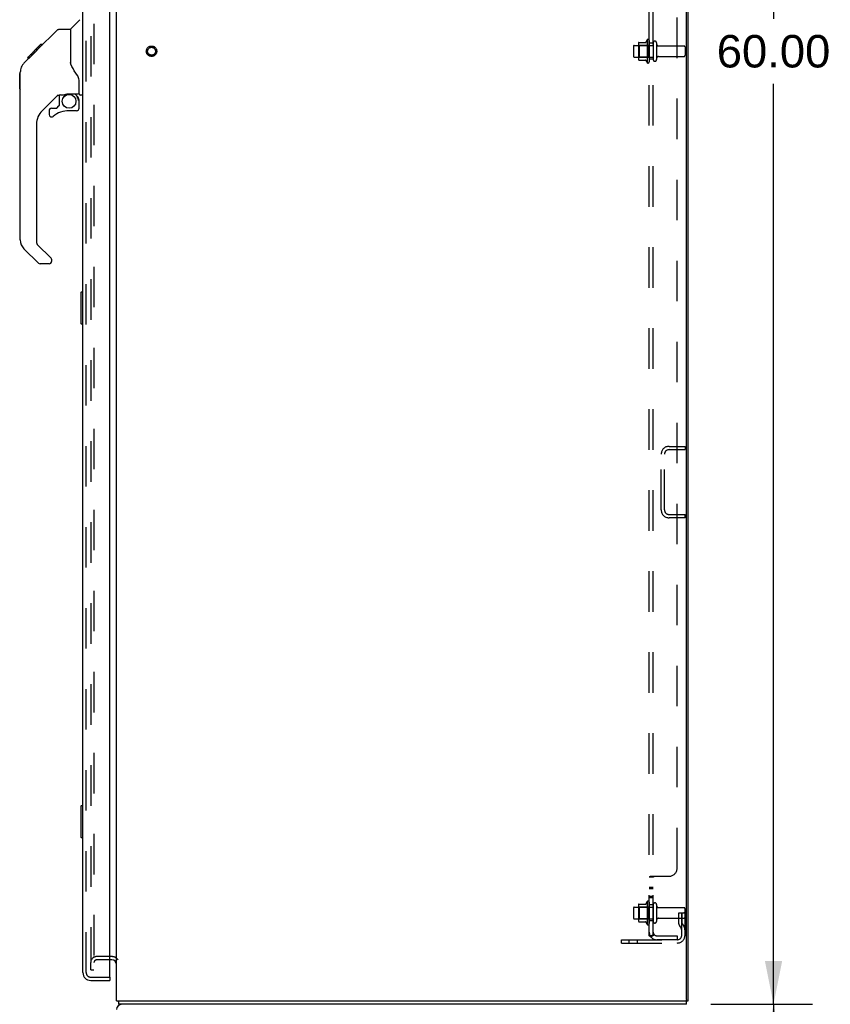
# Model space of a CAD drawing. Header units: inches. Extents: x 0 to 232, y 0 to 150.
# Tile 26 of 30: x 118 to 144, y 53 to 84. Entities that reach past the tile are written whole.
import ezdxf

# ---------------------------------------------------------------- set-up
doc = ezdxf.new("R2010")
doc.units = ezdxf.units.IN
doc.header["$LTSCALE"] = 12.750417
doc.header["$MEASUREMENT"] = 0
doc.linetypes.add('HIDDEN', pattern=[0.2, 0.1, -0.1])
doc.layers.get('0').update_dxf_attribs({"linetype": 'CONTINUOUS'})
for name, color, linetype in [('DEFAULT_2', 8, 'HIDDEN'), ('DIMENSIONS', 7, 'CONTINUOUS'), ('MAIN_OR_RIGHT_DOOR_ASSEMBLY', 7, 'CONTINUOUS'), ('SECONDARY_OR_LEFT_DOOR_ASSEMBLY', 7, 'CONTINUOUS'), ('SUBPANEL', 7, 'CONTINUOUS')]:
    doc.layers.add(name, color=color, linetype=linetype)
doc.styles.get("Standard").update_dxf_attribs({"font": 'arial.ttf'})
doc.dimstyles.new('DIMSTYLE_1', dxfattribs={"dimtxt": 1.022761, "dimasz": 1.363681, "dimexe": 0.09, "dimexo": 0.07, "dimgap": 0.0375, "dimtad": 0, "dimtih": 1, "dimtoh": 1, "dimzin": 4, "dimdsep": 46, "dimtxsty": 'Standard', "dimblk": '_FILLED', "dimblk1": '_FILLED', "dimblk2": '_FILLED', "dimcen": 0.09, "dimazin": 1, "dimtfac": 1, "dimtdec": 3, "dimtofl": 0, "dimtmove": 0, "dimatfit": 3, "dimldrblk": '_FILLED', "dimfxl": 0, "dimtolj": 1, "dimtzin": 4, "dimarcsym": 0})

# ---------------------------------------------------------------- blocks, each defined once
blk = doc.blocks.new('_FILLED')
at = {"color": 0, "linetype": 'ByBlock'}
blk.add_solid([(0, 0), (-1, 0.2), (-1, -0.2)], dxfattribs=at)
blk = doc.blocks.new('*D8')
at = {"layer": 'DIMENSIONS', "color": 2, "linetype": 'Continuous'}
for p, q in [((140.255, 113.256), (143.325, 113.256)), ((142.098, 113.256), (142.098, 84.279)), ((142.098, 53.256), (142.098, 82.233)), ((140.255, 53.256), (143.325, 53.256))]:
    blk.add_line(p, q, dxfattribs=at)
at = {"layer": 'DIMENSIONS', "color": 2, "linetype": 'Continuous', "xscale": 1.3636809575, "yscale": 1.3636809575, "zscale": 1.3636809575}
for p, rotation in [((142.098, 113.256), 90), ((142.098, 53.256), 270)]:
    blk.add_blockref('_FILLED', p, dxfattribs=dict(at, rotation=rotation))
at = {"layer": 'DIMENSIONS', "color": 2, "linetype": 'Continuous', "insert": (142.098, 83.767), "char_height": 1.0228, "width": 3.57396, "attachment_point": 2, "line_spacing_factor": 0.9}
blk.add_mtext('60.00', dxfattribs=at)
blk = doc.blocks.new('*D9')
at = {"layer": 'DIMENSIONS', "color": 2, "linetype": 'Continuous'}
for p, q in [((140.127, 53.256), (143.325, 53.256)), ((142.098, 53.256), (142.098, 46.779)), ((142.098, 38.256), (142.098, 44.733)), ((140.127, 38.256), (143.325, 38.256))]:
    blk.add_line(p, q, dxfattribs=at)
at = {"layer": 'DIMENSIONS', "color": 2, "linetype": 'Continuous', "xscale": 1.3636809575, "yscale": 1.3636809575, "zscale": 1.3636809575}
for p, rotation in [((142.098, 53.256), 90), ((142.098, 38.256), 270)]:
    blk.add_blockref('_FILLED', p, dxfattribs=dict(at, rotation=rotation))
at = {"layer": 'DIMENSIONS', "color": 2, "linetype": 'Continuous', "insert": (142.098, 46.267), "char_height": 1.0228, "width": 3.57396, "attachment_point": 2, "line_spacing_factor": 0.9}
blk.add_mtext('15.00', dxfattribs=at)

msp = doc.modelspace()

# ---------------------------------------------------------------- linework, layer by layer
at = {"color": 3, "linetype": 'Continuous'}
for p, q in [((121.415, 53.36), (121.415, 113.152)), ((139.415, 53.36), (139.415, 113.152)), ((139.363, 53.422), (139.363, 113.089)), ((121.415, 53.36), (139.363, 53.36))]:
    msp.add_line(p, q, dxfattribs=at)
at = {"color": 7, "linetype": 'Continuous'}
for p, q in [((121.273, 54.652), (121.211, 54.652)), ((121.466, 53.353), (121.475, 53.36)), ((121.492, 53.256), (121.492, 53.36)), ((139.363, 53.36), (139.415, 53.36)), ((139.363, 53.256), (139.363, 53.36)), ((121.479, 53.301), (121.48, 53.287)), ((139.363, 53.256), (121.492, 53.256))]:
    msp.add_line(p, q, dxfattribs=at)
for points in [[(121.466, 53.353), (121.467, 53.351), (121.469, 53.348), (121.47, 53.345), (121.472, 53.341), (121.473, 53.336), (121.475, 53.332), (121.476, 53.327), (121.476, 53.322), (121.477, 53.317), (121.478, 53.312), (121.478, 53.307), (121.479, 53.301)], [(121.48, 53.287), (121.481, 53.282), (121.481, 53.278), (121.482, 53.274), (121.482, 53.27), (121.483, 53.267), (121.484, 53.264), (121.485, 53.262), (121.486, 53.26), (121.487, 53.258), (121.488, 53.257), (121.49, 53.256), (121.491, 53.256), (121.492, 53.256)]]:
    msp.add_lwpolyline(points, dxfattribs=at)
for centre, radius, start, end in [((121.273, 54.509), 0.142, 0, 90), ((121.662, 53.502), 0.246, 215.3305, 217.3941)]:
    msp.add_arc(centre, radius, start, end, dxfattribs=at)
at = {"color": 3, "linetype": 'Continuous'}
for centre, radius, start, end in [((139.301, 53.422), 0.0625, 270, 360), ((121.582, 53.089), 0.167, 90, 180)]:
    msp.add_arc(centre, radius, start, end, dxfattribs=at)
at = {"layer": 'DEFAULT_2', "color": 8, "linetype": 'HIDDEN'}
for p, q in [((120.707, 112.172), (120.707, 54.339)), ((120.603, 111.782), (120.603, 54.66)), ((137.686, 83.409), (137.686, 83.103)), ((137.716, 83.439), (138.311, 83.439)), ((137.85, 83.512), (137.85, 83)), ((137.87, 83.439), (137.85, 83.459)), ((137.861, 83.533), (138.088, 83.533)), ((138.166, 83.439), (137.87, 83.439)), ((137.87, 83.439), (137.87, 83.072)), ((138.116, 83.612), (138.116, 82.9)), ((138.166, 83.439), (138.186, 83.459)), ((138.166, 83.439), (138.166, 83.072)), ((138.186, 83.59), (138.186, 82.922)), ((138.311, 83.52), (138.311, 82.991)), ((138.417, 83.52), (138.417, 82.991)), ((138.48, 83.422), (139.281, 83.422)), ((139.311, 83.392), (139.311, 83.12)), ((137.716, 83.073), (138.311, 83.073)), ((137.87, 83.072), (137.85, 83.052)), ((138.166, 83.072), (137.87, 83.072)), ((138.166, 83.072), (138.186, 83.052)), ((138.48, 83.09), (139.281, 83.09)), ((137.861, 82.978), (138.088, 82.978)), ((138.808, 70.818), (139.311, 70.818)), ((138.808, 70.714), (139.311, 70.714)), ((139.311, 70.818), (139.311, 70.714)), ((138.561, 68.815), (138.561, 70.572)), ((138.665, 68.815), (138.665, 70.572)), ((138.808, 68.672), (139.311, 68.672)), ((139.311, 68.568), (138.808, 68.568)), ((139.311, 68.568), (139.311, 68.672)), ((137.861, 56.408), (138.088, 56.408)), ((138.116, 56.487), (138.116, 55.775)), ((138.186, 56.465), (138.186, 55.797)), ((137.686, 56.284), (137.686, 55.978)), ((137.716, 56.314), (138.311, 56.314)), ((137.85, 56.387), (137.85, 55.875)), ((137.87, 56.314), (137.85, 56.334)), ((138.166, 56.314), (137.87, 56.314)), ((137.87, 56.314), (137.87, 55.947)), ((138.166, 56.314), (138.186, 56.334)), ((138.166, 56.314), (138.166, 55.947)), ((138.311, 56.395), (138.311, 55.866)), ((138.417, 56.395), (138.417, 55.866)), ((138.48, 56.297), (139.281, 56.297)), ((139.117, 56.131), (139.207, 56.131)), ((139.117, 55.79), (139.117, 56.131)), ((139.207, 56.131), (139.311, 56.131)), ((139.207, 55.43), (139.207, 56.131)), ((139.221, 55.79), (139.221, 56.131)), ((139.311, 56.131), (139.272, 56.131)), ((139.311, 55.43), (139.311, 56.267)), ((137.716, 55.948), (138.311, 55.948)), ((137.87, 55.947), (137.85, 55.927)), ((137.861, 55.853), (138.088, 55.853)), ((138.166, 55.947), (137.87, 55.947)), ((138.166, 55.947), (138.186, 55.927)), ((138.48, 55.965), (139.281, 55.965)), ((139.221, 55.956), (139.117, 55.956)), ((139.139, 55.724), (139.187, 55.656)), ((139.223, 55.785), (139.272, 55.717)), ((137.311, 55.287), (139.065, 55.287)), ((137.311, 55.183), (137.311, 55.287)), ((137.311, 55.183), (139.065, 55.183)), ((137.558, 55.183), (137.558, 55.287)), ((137.814, 55.183), (137.814, 55.287)), ((120.603, 54.66), (120.603, 54.57)), ((120.603, 54.527), (120.603, 54.57)), ((121.273, 54.756), (120.789, 54.756)), ((121.211, 54.652), (120.789, 54.652)), ((120.603, 54.339), (120.603, 54.527)), ((120.603, 54.339), (120.707, 54.339))]:
    msp.add_line(p, q, dxfattribs=at)
for radius in [0.164, 0.124]:
    msp.add_circle((122.519, 83.256), radius, dxfattribs=at)
for centre, radius, start, end in [((137.716, 83.409), 0.03, 90, 180), ((137.991, 83.512), 0.141, 174.7919, 180), ((137.861, 83.523), 0.01, 90, 174.8062), ((138.069, 83.543), 0.01, 270, 336.0321), ((138.716, 83.256), 0.698, 149.3369, 156.0321), ((138.148, 83.59), 0.0384, 0, 145.5503), ((138.364, 83.52), 0.053, 0, 180), ((138.48, 83.484), 0.0625, 180, 270), ((139.281, 83.392), 0.03, 0, 90), ((137.716, 83.103), 0.03, 180, 270), ((138.48, 83.027), 0.0625, 90, 180), ((139.281, 83.12), 0.03, 270, 360), ((137.991, 83), 0.141, 180, 185.2081), ((137.861, 82.988), 0.01, 185.1938, 270), ((138.069, 82.968), 0.01, 23.9679, 90), ((138.716, 83.256), 0.698, 203.9679, 210.6631), ((138.148, 82.922), 0.0384, 214.4497, 360), ((138.364, 82.991), 0.053, 180, 360), ((138.808, 70.572), 0.246, 90, 180), ((138.808, 70.572), 0.142, 90, 180), ((138.808, 68.815), 0.246, 180, 270), ((138.808, 68.815), 0.142, 180, 270), ((137.861, 56.398), 0.01, 90, 174.8062), ((138.069, 56.418), 0.01, 270, 336.0321), ((138.716, 56.131), 0.698, 149.3369, 156.0321), ((138.148, 56.465), 0.0384, 0, 145.5503), ((138.364, 56.395), 0.053, 0, 180), ((137.716, 56.284), 0.03, 90, 180), ((137.991, 56.387), 0.141, 174.7919, 180), ((138.48, 56.359), 0.0625, 180, 270), ((139.281, 56.267), 0.03, 0, 90), ((137.716, 55.978), 0.03, 180, 270), ((137.991, 55.875), 0.141, 180, 185.2081), ((137.861, 55.863), 0.01, 185.1938, 270), ((138.069, 55.843), 0.01, 23.9679, 90), ((138.716, 56.131), 0.698, 203.9679, 210.6631), ((138.148, 55.797), 0.0384, 214.4497, 360), ((138.364, 55.866), 0.053, 180, 360), ((138.48, 55.902), 0.0625, 90, 180), ((139.231, 55.79), 0.114, 180, 215.7539), ((139.231, 55.79), 0.01, 180, 215.7539), ((139.281, 55.995), 0.03, 270, 360), ((139.103, 55.595), 0.104, 0, 35.7539), ((139.103, 55.595), 0.208, 0, 35.7539), ((139.065, 55.43), 0.246, 270, 360), ((139.065, 55.43), 0.142, 270, 360), ((120.789, 54.57), 0.186, 90, 180), ((120.791, 54.573), 0.188, 115.6927, 130.1157), ((120.789, 54.57), 0.0823, 90, 180), ((121.273, 54.509), 0.246, 37.2414, 90)]:
    msp.add_arc(centre, radius, start, end, dxfattribs=at)
at = {"layer": 'MAIN_OR_RIGHT_DOOR_ASSEMBLY', "color": 3, "linetype": 'Continuous'}
for p, q in [((120.357, 54.252), (120.357, 112.259)), ((121.211, 54.13), (121.211, 112.382)), ((120.604, 54.006), (121.211, 54.006))]:
    msp.add_line(p, q, dxfattribs=at)
at = {"layer": 'MAIN_OR_RIGHT_DOOR_ASSEMBLY', "color": 8, "linetype": 'HIDDEN'}
for p, q in [((120.461, 54.252), (120.461, 112.259)), ((120.604, 54.11), (121.191, 54.11))]:
    msp.add_line(p, q, dxfattribs=at)
at = {"layer": 'MAIN_OR_RIGHT_DOOR_ASSEMBLY', "color": 7, "linetype": 'Continuous'}
for p, q in [((119.969, 83.951), (120.267, 84.248)), ((118.93, 83.306), (119.547, 83.922)), ((119.602, 83.945), (119.963, 83.945)), ((119.963, 83.945), (119.963, 82.841)), ((118.61, 83.052), (119.023, 83.465)), ((119.007, 83.382), (118.94, 83.382)), ((119.023, 83.466), (119.025, 83.467)), ((119.09, 83.465), (119.023, 83.465)), ((119.024, 83.466), (119.091, 83.466)), ((119.025, 83.467), (119.092, 83.467)), ((118.504, 82.878), (118.782, 83.157)), ((118.762, 83.137), (118.695, 83.137)), ((118.848, 83.224), (118.781, 83.224)), ((118.782, 83.157), (118.915, 83.29)), ((118.796, 83.17), (118.782, 83.157)), ((118.809, 83.184), (118.796, 83.17)), ((118.93, 83.306), (118.863, 83.306)), ((118.887, 83.262), (118.93, 83.306)), ((118.61, 83.052), (118.676, 83.052)), ((118.613, 83.055), (118.68, 83.055)), ((118.681, 83.056), (118.614, 83.056)), ((119.983, 82.848), (119.963, 82.903)), ((118.389, 77.317), (118.389, 82.601)), ((120.239, 81.917), (120.239, 82.324)), ((119.575, 81.883), (119.073, 81.382)), ((119.609, 81.873), (119.609, 81.546)), ((119.651, 81.878), (119.739, 81.878)), ((119.917, 81.919), (119.924, 81.919)), ((119.924, 81.919), (120.219, 81.919)), ((120.101, 81.919), (120.181, 81.84)), ((120.174, 81.832), (120.167, 81.826)), ((120.278, 81.878), (120.357, 81.878)), ((119.534, 81.466), (119.606, 81.538)), ((120.219, 81.7), (120.239, 81.7)), ((120.239, 81.463), (120.239, 81.7)), ((119.294, 81.384), (119.294, 81.265)), ((119.373, 81.463), (119.525, 81.463)), ((120.16, 81.384), (119.924, 81.384)), ((118.9, 80.964), (118.9, 77.231)), ((118.923, 77.176), (119.359, 76.74)), ((118.956, 76.586), (118.504, 77.038)), ((119.294, 76.563), (119.012, 76.563)), ((119.373, 76.707), (119.373, 76.642)), ((120.297, 75.658), (120.297, 74.688)), ((120.357, 75.673), (120.312, 75.673)), ((120.344, 75.573), (120.344, 74.773)), ((120.312, 74.673), (120.357, 74.673)), ((120.297, 59.491), (120.297, 58.521)), ((120.357, 59.506), (120.312, 59.506)), ((120.344, 59.406), (120.344, 58.606)), ((120.312, 58.506), (120.357, 58.506)), ((121.191, 54.11), (121.211, 54.11)), ((121.211, 54.11), (121.211, 54.006))]:
    msp.add_line(p, q, dxfattribs=at)
for points in [[(119.547, 83.922), (119.554, 83.929), (119.563, 83.934), (119.572, 83.939), (119.582, 83.942), (119.592, 83.944), (119.602, 83.945)], [(118.887, 83.262), (118.865, 83.24), (118.843, 83.218), (118.809, 83.184)], [(118.504, 82.878), (118.484, 82.858), (118.459, 82.825), (118.437, 82.789), (118.419, 82.752), (118.405, 82.713), (118.395, 82.672), (118.39, 82.63), (118.389, 82.601)], [(120.186, 82.495), (120.137, 82.566), (120.088, 82.642), (120.047, 82.713), (120.013, 82.78), (119.983, 82.848)], [(120.239, 82.324), (120.238, 82.348), (120.233, 82.383), (120.224, 82.417), (120.212, 82.449), (120.197, 82.478), (120.186, 82.495)], [(119.739, 81.878), (119.747, 81.879), (119.756, 81.881), (119.766, 81.884), (119.777, 81.888), (119.791, 81.893), (119.805, 81.898), (119.822, 81.903), (119.84, 81.908), (119.859, 81.913), (119.878, 81.916), (119.898, 81.918), (119.917, 81.919)], [(120.219, 81.7), (120.218, 81.714), (120.217, 81.728), (120.214, 81.742), (120.21, 81.755), (120.205, 81.768), (120.2, 81.781), (120.193, 81.793), (120.185, 81.805), (120.176, 81.815), (120.167, 81.826)], [(120.181, 81.84), (120.181, 81.839), (120.181, 81.839), (120.18, 81.838), (120.179, 81.837), (120.177, 81.836), (120.174, 81.832)], [(120.342, 75.609), (120.343, 75.603), (120.343, 75.597), (120.343, 75.591), (120.343, 75.585), (120.344, 75.579), (120.344, 75.573)], [(120.344, 74.773), (120.344, 74.766), (120.343, 74.76), (120.343, 74.754), (120.343, 74.748), (120.343, 74.742), (120.342, 74.736)], [(120.342, 59.442), (120.343, 59.436), (120.343, 59.431), (120.343, 59.425), (120.343, 59.418), (120.344, 59.412), (120.344, 59.406)], [(120.344, 58.606), (120.344, 58.6), (120.343, 58.593), (120.343, 58.587), (120.343, 58.581), (120.343, 58.575), (120.342, 58.57)]]:
    msp.add_lwpolyline(points, dxfattribs=at)
msp.add_circle((119.924, 81.679), 0.217, dxfattribs=at)
for centre, radius, start, end in [((119.983, 83.937), 0.0197, 135, 172.5), ((119.651, 81.681), 0.197, 90, 135), ((120.042, 81.7), 0.197, 0, 45), ((120.219, 81.939), 0.0197, 270, 360), ((120.278, 81.917), 0.0394, 180, 270), ((119.597, 81.546), 0.0118, 315, 360), ((119.491, 80.964), 0.591, 135, 180), ((119.373, 81.384), 0.0787, 90, 180), ((119.373, 81.265), 0.0787, 180, 309.5212), ((119.924, 80.597), 0.787, 90, 129.5212), ((119.525, 81.475), 0.0118, 270, 315), ((120.16, 81.463), 0.0787, 270, 360), ((118.782, 77.317), 0.394, 180, 225), ((118.979, 77.231), 0.0787, 180, 225), ((119.012, 76.642), 0.0787, 225, 270), ((119.294, 76.642), 0.0787, 270, 360), ((119.326, 76.707), 0.0472, 0, 45), ((120.312, 75.658), 0.015, 90, 180), ((120.342, 75.658), 0.015, 0, 90), ((120.312, 74.688), 0.015, 180, 270), ((120.342, 74.688), 0.015, 270, 360), ((120.312, 59.491), 0.015, 90, 180), ((120.342, 59.491), 0.015, 0, 90), ((120.312, 58.521), 0.015, 180, 270), ((120.342, 58.521), 0.015, 270, 360)]:
    msp.add_arc(centre, radius, start, end, dxfattribs=at)
at = {"layer": 'MAIN_OR_RIGHT_DOOR_ASSEMBLY', "color": 3, "linetype": 'Continuous'}
for centre, radius, start, end in [((120.604, 54.252), 0.246, 180, 270), ((121.191, 54.13), 0.02, 270, 360)]:
    msp.add_arc(centre, radius, start, end, dxfattribs=at)
at = {"layer": 'MAIN_OR_RIGHT_DOOR_ASSEMBLY', "color": 8, "linetype": 'HIDDEN'}
msp.add_arc((120.604, 54.252), 0.142, 180, 270, dxfattribs=at)
at = {"layer": 'SECONDARY_OR_LEFT_DOOR_ASSEMBLY', "color": 8, "linetype": 'HIDDEN'}
for p, q in [((120.461, 54.252), (120.461, 112.259)), ((120.604, 54.11), (121.191, 54.11))]:
    msp.add_line(p, q, dxfattribs=at)
at = {"layer": 'SECONDARY_OR_LEFT_DOOR_ASSEMBLY', "color": 7, "linetype": 'Continuous'}
for p, q in [((118.437, 82.789), (118.419, 82.752)), ((118.459, 82.825), (118.437, 82.789)), ((118.484, 82.857), (118.459, 82.825)), ((118.369, 82.55), (118.389, 82.569)), ((118.369, 82.073), (118.369, 82.55)), ((118.405, 82.713), (118.395, 82.672)), ((118.419, 82.752), (118.405, 82.713)), ((118.369, 82.073), (118.389, 82.054))]:
    msp.add_line(p, q, dxfattribs=at)
msp.add_lwpolyline([(118.395, 82.672), (118.39, 82.63), (118.39, 82.63)], dxfattribs=at)
for centre, radius, start, end in [((120.042, 81.7), 0.197, 4.4998, 45), ((119.373, 81.384), 0.0787, 90, 180), ((119.373, 81.265), 0.0787, 180, 309.5212), ((120.16, 81.463), 0.0787, 270, 360), ((118.782, 77.317), 0.394, 180, 225)]:
    msp.add_arc(centre, radius, start, end, dxfattribs=at)
at = {"layer": 'SECONDARY_OR_LEFT_DOOR_ASSEMBLY', "color": 8, "linetype": 'HIDDEN'}
msp.add_arc((120.604, 54.252), 0.142, 180, 270, dxfattribs=at)
at = {"layer": 'SUBPANEL', "color": 8, "linetype": 'HIDDEN'}
for p, q in [((138.186, 55.412), (138.186, 111.1)), ((138.311, 55.412), (138.311, 111.1)), ((139.061, 57.537), (139.061, 108.975)), ((138.311, 83.506), (138.186, 83.506)), ((138.311, 83.006), (138.186, 83.006)), ((138.311, 57.252), (138.186, 57.252)), ((138.24, 57.287), (138.811, 57.287)), ((138.311, 56.927), (138.186, 56.927)), ((138.311, 56.89), (138.186, 56.89)), ((138.311, 56.646), (138.186, 56.646)), ((138.311, 56.609), (138.186, 56.609)), ((138.311, 56.381), (138.186, 56.381)), ((138.311, 55.881), (138.186, 55.881)), ((138.311, 55.412), (138.186, 55.412)), ((138.24, 55.374), (138.337, 55.453)), ((138.423, 55.412), (139.061, 55.412)), ((139.061, 55.287), (138.423, 55.287)), ((139.061, 55.412), (139.061, 55.287))]:
    msp.add_line(p, q, dxfattribs=at)
for points in [[(138.212, 57.273), (138.209, 57.272), (138.205, 57.27), (138.202, 57.269), (138.199, 57.267), (138.196, 57.266), (138.194, 57.264), (138.191, 57.262), (138.189, 57.26), (138.188, 57.258), (138.187, 57.256), (138.186, 57.255), (138.186, 57.253), (138.186, 57.252)], [(138.187, 57.256), (138.186, 57.255), (138.186, 57.253)], [(138.194, 57.264), (138.191, 57.262), (138.189, 57.26), (138.188, 57.258)], [(138.233, 57.282), (138.23, 57.281), (138.226, 57.279), (138.223, 57.278), (138.219, 57.276), (138.212, 57.273)], [(138.24, 57.287), (138.238, 57.286), (138.236, 57.284), (138.233, 57.282)], [(138.325, 57.267), (138.322, 57.265), (138.32, 57.263), (138.318, 57.262), (138.316, 57.261), (138.314, 57.259), (138.313, 57.258), (138.312, 57.256), (138.312, 57.255), (138.311, 57.253), (138.311, 57.252)], [(138.312, 57.256), (138.312, 57.255), (138.311, 57.253), (138.311, 57.252)], [(138.316, 57.261), (138.314, 57.259), (138.313, 57.258)], [(138.337, 57.287), (138.337, 57.285), (138.337, 57.284), (138.337, 57.282), (138.337, 57.28), (138.336, 57.279), (138.336, 57.277), (138.335, 57.276), (138.334, 57.274), (138.332, 57.273), (138.331, 57.271), (138.329, 57.27), (138.327, 57.269), (138.325, 57.267)], [(138.337, 57.28), (138.336, 57.279), (138.336, 57.277), (138.335, 57.276)], [(138.337, 57.287), (138.337, 57.285), (138.337, 57.284), (138.337, 57.282)], [(138.216, 55.389), (138.209, 55.392), (138.205, 55.394), (138.202, 55.395), (138.199, 55.397), (138.196, 55.398), (138.194, 55.4), (138.191, 55.402), (138.189, 55.404), (138.188, 55.406), (138.187, 55.407), (138.186, 55.409), (138.186, 55.411), (138.186, 55.412)], [(138.24, 55.374), (138.238, 55.376), (138.236, 55.378), (138.233, 55.38), (138.23, 55.382), (138.226, 55.384), (138.223, 55.386), (138.219, 55.387), (138.216, 55.389)], [(138.315, 55.435), (138.315, 55.435), (138.315, 55.435), (138.315, 55.435), (138.315, 55.435), (138.314, 55.435), (138.314, 55.434), (138.313, 55.434), (138.313, 55.434), (138.312, 55.434), (138.312, 55.433), (138.311, 55.433), (138.311, 55.433), (138.31, 55.432), (138.309, 55.432), (138.309, 55.432), (138.308, 55.431), (138.307, 55.431), (138.307, 55.43), (138.306, 55.43), (138.305, 55.43), (138.305, 55.429), (138.304, 55.429), (138.303, 55.429), (138.303, 55.428), (138.302, 55.428), (138.301, 55.428), (138.3, 55.427), (138.299, 55.427), (138.299, 55.427), (138.298, 55.426), (138.297, 55.426), (138.296, 55.425), (138.295, 55.425), (138.295, 55.425), (138.294, 55.424), (138.293, 55.424), (138.292, 55.424), (138.291, 55.423), (138.29, 55.423), (138.289, 55.423), (138.288, 55.422), (138.287, 55.422), (138.286, 55.421), (138.285, 55.421), (138.284, 55.421), (138.283, 55.42), (138.282, 55.42), (138.281, 55.42), (138.28, 55.419), (138.279, 55.419), (138.278, 55.418), (138.277, 55.418), (138.276, 55.418), (138.275, 55.417), (138.273, 55.417), (138.272, 55.417), (138.271, 55.416), (138.27, 55.416), (138.269, 55.416), (138.268, 55.416), (138.267, 55.415), (138.266, 55.415), (138.265, 55.415), (138.264, 55.415), (138.263, 55.414), (138.262, 55.414), (138.261, 55.414), (138.26, 55.414), (138.259, 55.413), (138.258, 55.413), (138.257, 55.413), (138.257, 55.413), (138.256, 55.413), (138.255, 55.413), (138.254, 55.412), (138.253, 55.412), (138.253, 55.412), (138.252, 55.412), (138.252, 55.412), (138.251, 55.412), (138.251, 55.412)], [(138.251, 55.412), (138.251, 55.412), (138.251, 55.412), (138.251, 55.412), (138.252, 55.412), (138.252, 55.412), (138.252, 55.412), (138.253, 55.412), (138.253, 55.412), (138.254, 55.412), (138.255, 55.412)], [(138.329, 55.44), (138.325, 55.436), (138.324, 55.434), (138.322, 55.432), (138.32, 55.429), (138.318, 55.427), (138.316, 55.425), (138.314, 55.422), (138.313, 55.42), (138.312, 55.418), (138.312, 55.416), (138.311, 55.414), (138.311, 55.412)], [(138.311, 55.432), (138.312, 55.433), (138.312, 55.433), (138.312, 55.433), (138.313, 55.434), (138.313, 55.434), (138.314, 55.434), (138.314, 55.435), (138.314, 55.435), (138.315, 55.435), (138.315, 55.435), (138.315, 55.435)], [(138.337, 55.453), (138.337, 55.452), (138.337, 55.452), (138.337, 55.451), (138.337, 55.45), (138.336, 55.449), (138.336, 55.448), (138.335, 55.446), (138.334, 55.445), (138.332, 55.443), (138.331, 55.441), (138.329, 55.44)]]:
    msp.add_lwpolyline(points, dxfattribs=at)
for centre, radius, start, end in [((138.811, 57.537), 0.25, 270, 360), ((138.423, 55.524), 0.237, 180, 270), ((138.423, 55.524), 0.112, 180, 270)]:
    msp.add_arc(centre, radius, start, end, dxfattribs=at)

# ---------------------------------------------------------------- dimensions: what is measured, and where the dimension line sits
at = {"layer": 'DIMENSIONS', "color": 2, "linetype": 'Continuous'}
for p1, p2, angle, picture, middle in [((140.185, 113.256), (140.185, 53.256), 270, '*D8', (142.09, 83.25)), ((140.057, 38.256), (140.057, 53.256), 90, '*D9', (142.141, 45.75))]:
    dim = msp.add_linear_dim(base=(142.098, 53.256), p1=p1, p2=p2, angle=angle, dimstyle='DIMSTYLE_1', dxfattribs=at)
    dim.commit()
    dim.dimension.update_dxf_attribs({"geometry": picture, "text_midpoint": middle, "dimtype": 160})

doc.saveas('drawing.dxf')
